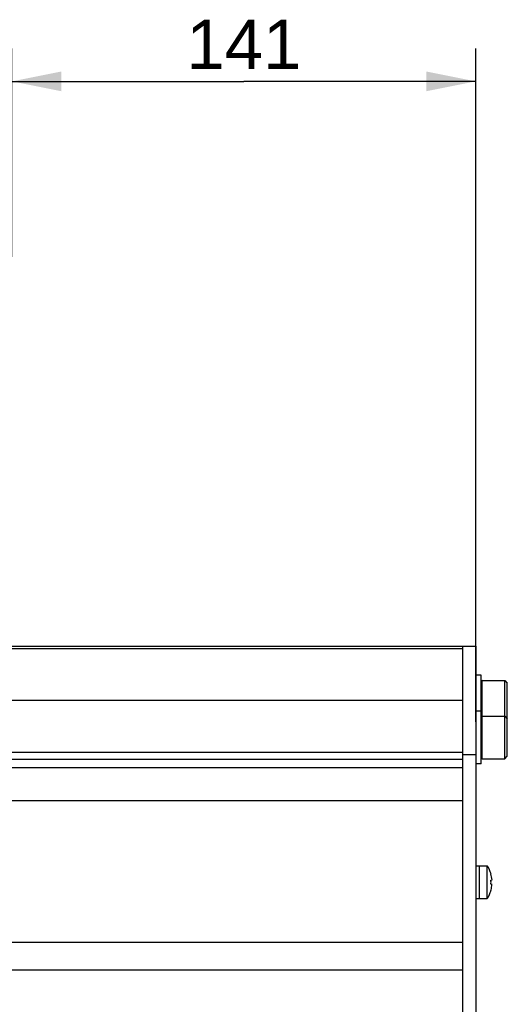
# Model space of a CAD drawing. Header units: millimetres. Extents: x 0 to 420, y 0 to 297.
# Tile 33 of 63: x 215 to 244, y 190 to 250. Entities that reach past the tile are written whole.
import ezdxf

# ---------------------------------------------------------------- set-up
doc = ezdxf.new("R2010")
doc.units = ezdxf.units.MM
doc.header["$LTSCALE"] = 23.1
doc.layers.get('0').update_dxf_attribs({"linetype": 'CONTINUOUS'})
doc.layers.add('COMPONENTS', color=7, linetype='CONTINUOUS')
doc.layers.add('DIMENSION', color=7, linetype='CONTINUOUS')
doc.styles.get("Standard").update_dxf_attribs({"font": 'arial.ttf'})
doc.dimstyles.new('DIMSTYLE_13', dxfattribs={"dimtxt": 3, "dimasz": 3, "dimexe": 0.18, "dimexo": 0.0625, "dimgap": 0.09, "dimtad": 1, "dimdec": 3, "dimlfac": 5, "dimdsep": 46, "dimtxsty": 'STANDARD', "dimblk": '_FILLED', "dimblk1": '_FILLED', "dimblk2": '_FILLED', "dimcen": 0.09, "dimadec": 0, "dimazin": 0, "dimtp": 0.5, "dimtm": 0.5, "dimtfac": 1, "dimtdec": 3, "dimtofl": 0, "dimtmove": 0, "dimatfit": 3, "dimldrblk": '_FILLED', "dimfxl": 1, "dimtolj": 1, "dimarcsym": 0})

# ---------------------------------------------------------------- blocks, each defined once
blk = doc.blocks.new('_FILLED')
at = {"color": 0, "linetype": 'BYBLOCK'}
blk.add_solid([(0, 0), (-1, 0.2), (-1, -0.2)], dxfattribs=at)
blk = doc.blocks.new('*D24')
at = {"layer": 'DIMENSION', "color": 2, "linetype": 'CONTINUOUS'}
for p, q in [((214.061, 235.674), (214.061, 248.337)), ((242.261, 207.412), (242.261, 248.337)), ((214.061, 246.337), (228.161, 246.337)), ((242.261, 246.337), (228.161, 246.337))]:
    blk.add_line(p, q, dxfattribs=at)
at = {"layer": 'DIMENSION', "color": 2, "linetype": 'CONTINUOUS', "xscale": 3, "yscale": 3, "zscale": 3}
for p, rotation in [((214.061, 246.337), 179.9999999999), ((242.261, 246.337), 359.9999999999)]:
    blk.add_blockref('_FILLED', p, dxfattribs=dict(at, rotation=rotation))
at = {"layer": 'DIMENSION', "color": 2, "linetype": 'CONTINUOUS', "insert": (228.161, 250.087), "char_height": 3, "width": 6.99257, "attachment_point": 2, "line_spacing_factor": 0.9}
blk.add_mtext('141', dxfattribs=at)

msp = doc.modelspace()

# ---------------------------------------------------------------- linework, layer by layer
at = {"layer": 'COMPONENTS', "color": 7, "linetype": 'CONTINUOUS'}
for p, q in [((158.5813, 212.01169), (242.2613, 212.01169)), ((241.4613, 212.01169), (241.4613, 153.61169)), ((242.2613, 212.01169), (242.2613, 153.61169)), ((242.5813, 210.24722), (242.2613, 210.24722)), ((242.5813, 204.86072), (242.5813, 210.24722)), ((242.6483, 209.91569), (244.0213, 209.91569)), ((244.0213, 209.91569), (244.1813, 209.75569)), ((244.0213, 205.15769), (244.0213, 209.91569)), ((244.1813, 205.31769), (244.1813, 209.75569)), ((241.4613, 208.70369), (159.71843, 208.70369)), ((242.5813, 208.06072), (242.2613, 208.06072)), ((242.6483, 207.75769), (244.0213, 207.75769)), ((244.0213, 207.75769), (244.1813, 207.59769)), ((241.4613, 205.41169), (242.2613, 205.41169)), ((244.0213, 205.15769), (244.1813, 205.31769)), ((242.5813, 204.86072), (242.2613, 204.86072)), ((242.6483, 205.15769), (244.0213, 205.15769)), ((241.4613, 204.61169), (160.7813, 204.61169)), ((241.4613, 202.61169), (160.7813, 202.61169)), ((242.2613, 198.66094), (242.9613, 198.66094)), ((242.4613, 198.66094), (242.4613, 196.66094)), ((242.9613, 196.66094), (242.9613, 198.66094)), ((243.18558, 198.16081), (243.18953, 198.16262)), ((243.18558, 197.7859), (243.25024, 197.79331)), ((243.25024, 197.52856), (243.18558, 197.53597)), ((243.18953, 197.15926), (243.18558, 197.16107)), ((242.2613, 196.66094), (242.9613, 196.66094)), ((241.4613, 193.99169), (93.1613, 193.99169)), ((241.4613, 192.31169), (93.1613, 192.31169))]:
    msp.add_line(p, q, dxfattribs=at)
at = {"layer": 'COMPONENTS', "color": 9, "linetype": 'CONTINUOUS'}
for p, q in [((241.4613, 211.83596), (158.64171, 211.83596)), ((242.6483, 205.15769), (242.6483, 209.91569)), ((160.7813, 205.57143), (241.4613, 205.57143)), ((160.7813, 205.14717), (241.4613, 205.14717))]:
    msp.add_line(p, q, dxfattribs=at)
at = {"layer": 'COMPONENTS', "color": 7, "linetype": 'CONTINUOUS'}
for centre, radius, start, end in [((242.6483, 209.84869), 0.067, 90, 180), ((242.6483, 207.69069), 0.067, 90, 180), ((242.6483, 205.22469), 0.067, 180, 270), ((241.43597, 197.66094), 1.8239, 15.9654217, 33.2487566), ((241.41724, 197.66023), 1.83783, 4.1525335, 15.8054114), ((241.2063, 197.66093), 1.98322, 356.387191, 3.612809), ((241.41816, 197.66146), 1.8369, 345.0283588, 355.3713308), ((241.42099, 197.66092), 1.83403, 355.3809053, 355.861272), ((241.43597, 197.66094), 1.8239, 326.7512434, 344.0345783), ((241.42336, 197.66045), 1.83162, 344.1781628, 345.0168192)]:
    msp.add_arc(centre, radius, start, end, dxfattribs=at)

# ---------------------------------------------------------------- dimensions: what is measured, and where the dimension line sits
at = {"layer": 'DIMENSION', "color": 2, "linetype": 'CONTINUOUS'}
dim = msp.add_linear_dim(base=(242.2613, 246.33662), p1=(214.0613, 235.67362), p2=(242.2613, 207.41169), dimstyle='DIMSTYLE_13', dxfattribs=at)
dim.commit()
dim.dimension.update_dxf_attribs({"geometry": '*D24', "text_midpoint": (224.66502, 248.58662), "dimtype": 160})

doc.saveas('drawing.dxf')
